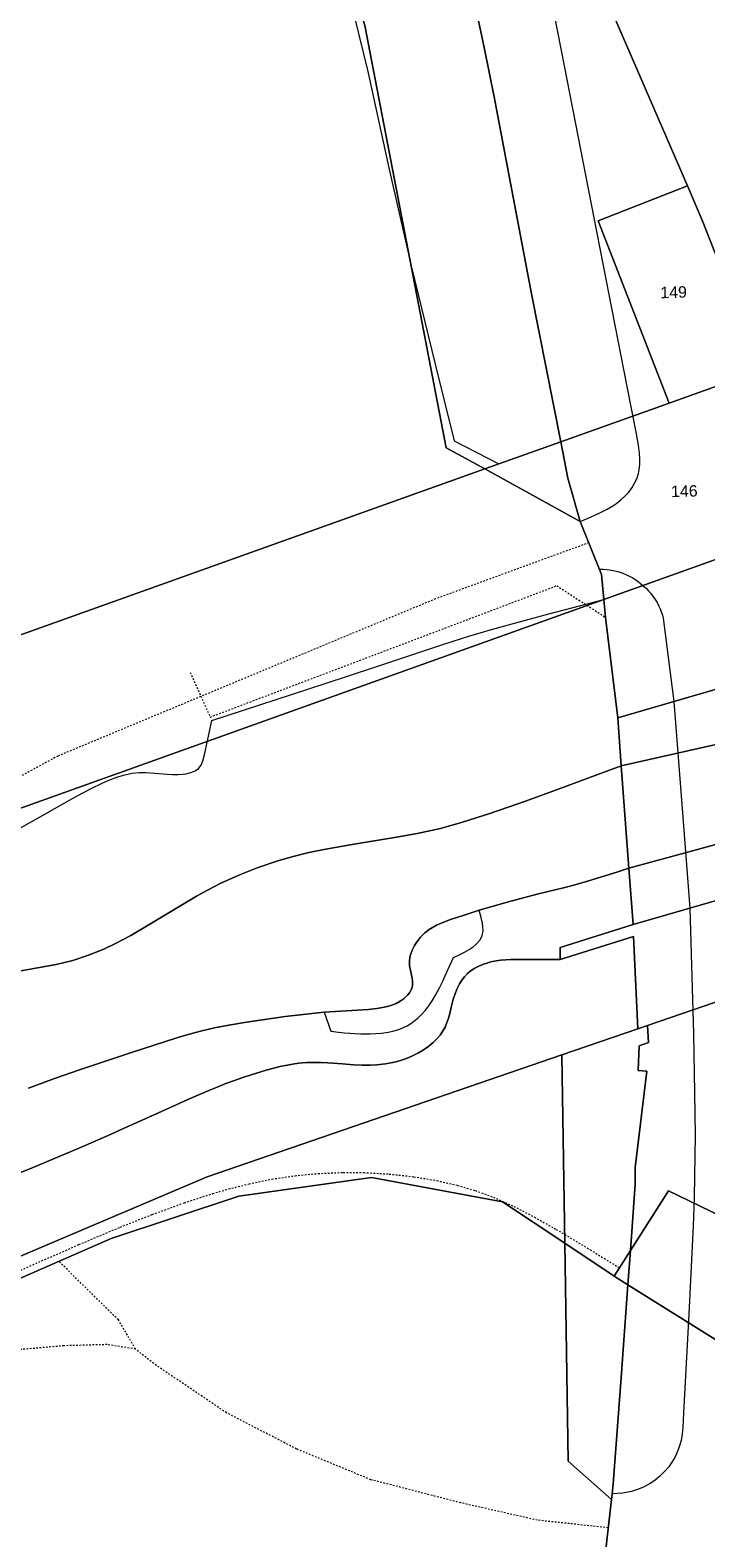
# Model space of a CAD drawing. Header units: millimetres. Extents: x -191 to 81095, y -508122 to 28741.
# Tile 152 of 251: x 4137 to 4178, y 10221 to 10313. Entities that reach past the tile are written whole.
import ezdxf

# ---------------------------------------------------------------- set-up
doc = ezdxf.new("R2010")
doc.units = ezdxf.units.MM
for name, pattern in [('VE22-087 DB - VST Hervest-Dorsten ALK VA2736$0$1', [0]), ('VE22-087 DB - VST Hervest-Dorsten ALK VA2736$0$2', [0.16, 0.06, -0.1]), ('VE22-087 DB - VST Hervest-Dorsten ALK VA2736$0$3', [0.26, 0.11, -0.15])]:
    doc.linetypes.add(name, pattern=pattern)
for name, color, linetype, lineweight in [('VE22-087 DB - VST Hervest-Dorsten ALK VA2736$0$AX_BauwerkImVerkehrsbereich', 7, 'VE22-087 DB - VST Hervest-Dorsten ALK VA2736$0$1', 18), ('VE22-087 DB - VST Hervest-Dorsten ALK VA2736$0$AX_Fliessgewaesser', 7, 'VE22-087 DB - VST Hervest-Dorsten ALK VA2736$0$1', 18), ('VE22-087 DB - VST Hervest-Dorsten ALK VA2736$0$AX_Flurstueck', 9, 'VE22-087 DB - VST Hervest-Dorsten ALK VA2736$0$1', 18), ('VE22-087 DB - VST Hervest-Dorsten ALK VA2736$0$AX_Gehoelz', 7, 'VE22-087 DB - VST Hervest-Dorsten ALK VA2736$0$1', 18), ('VE22-087 DB - VST Hervest-Dorsten ALK VA2736$0$AX_Gelaendekante', 7, 'VE22-087 DB - VST Hervest-Dorsten ALK VA2736$0$1', 18), ('VE22-087 DB - VST Hervest-Dorsten ALK VA2736$0$AX_SonstigesBauwerkOderSonstigeEinrichtung', 7, 'VE22-087 DB - VST Hervest-Dorsten ALK VA2736$0$1', 18), ('VE22-087 DB - VST Hervest-Dorsten ALK VA2736$0$AX_SportFreizeitUndErholungsflaeche', 7, 'VE22-087 DB - VST Hervest-Dorsten ALK VA2736$0$1', 18), ('VE22-087 DB - VST Hervest-Dorsten ALK VA2736$0$AX_Strassenverkehr', 7, 'VE22-087 DB - VST Hervest-Dorsten ALK VA2736$0$1', 18), ('VE22-087 DB - VST Hervest-Dorsten ALK VA2736$0$AX_Strassenverkehrsanlage', 7, 'VE22-087 DB - VST Hervest-Dorsten ALK VA2736$0$1', 18), ('VE22-087 DB - VST Hervest-Dorsten ALK VA2736$0$AX_UnlandVegetationsloseFlaeche', 7, 'VE22-087 DB - VST Hervest-Dorsten ALK VA2736$0$1', 18), ('VE22-087 DB - VST Hervest-Dorsten ALK VA2736$0$AX_WegPfadSteig', 7, 'VE22-087 DB - VST Hervest-Dorsten ALK VA2736$0$1', 18), ('VE22-087 DB - VST Hervest-Dorsten ALK VA2736$0$Flurgrenzen', 9, 'VE22-087 DB - VST Hervest-Dorsten ALK VA2736$0$1', 18)]:
    doc.layers.add(name, color=color, linetype=linetype, lineweight=lineweight)
doc.layers.add('XREF ALK Kataster', color=251, linetype='Continuous')
doc.styles.add('VE22-087 DB - VST Hervest-Dorsten ALK VA2736$0$0', font='arial.ttf')

# ---------------------------------------------------------------- blocks, each defined once
blk = doc.blocks.new('VE22-087 DB - VST Hervest-Dorsten ALK VA2736')
at = {"layer": 'VE22-087 DB - VST Hervest-Dorsten ALK VA2736$0$AX_BauwerkImVerkehrsbereich', "color": 253, "linetype": 'VE22-087 DB - VST Hervest-Dorsten ALK VA2736$0$1', "lineweight": 13, "ltscale": 0.5, "true_color": 0x999999}
blk.add_polyline3d([(4190.122, 10276.365, 0), (4188.206, 10275.807, 0), (4186.998, 10275.455, 0), (4172.803, 10271.325, 0), (4173.022, 10268.384, 0), (4173.489, 10262.105, 0), (4173.746, 10258.645, 0), (4191.268, 10263.692, 0), (4190.992, 10266.872, 0), (4190.652, 10270.79, 0), (4190.635, 10270.98, 0), (4190.507, 10272.319, 0)], close=True, dxfattribs=at)
at = {"layer": 'VE22-087 DB - VST Hervest-Dorsten ALK VA2736$0$AX_Fliessgewaesser', "color": 132, "linetype": 'VE22-087 DB - VST Hervest-Dorsten ALK VA2736$0$1', "lineweight": 13, "ltscale": 0.5, "true_color": 0x00cccc}
blk.add_polyline3d([(4190.507, 10272.319, 0), (4189.638, 10272.124, 0), (4173.022, 10268.384, 0), (4173.489, 10262.105, 0), (4190.992, 10266.872, 0), (4190.652, 10270.79, 0), (4190.635, 10270.98, 0)], close=True, dxfattribs=at)
blk.add_polyline3d([(4136.64, 10248.607, 0), (4138.231, 10249.196, 0), (4139.763, 10249.73, 0), (4142.961, 10250.792, 0), (4145.746, 10251.699, 0), (4146.293, 10251.864, 0), (4147.203, 10252.108, 0), (4148.052, 10252.305, 0), (4148.944, 10252.48, 0), (4150.023, 10252.662, 0), (4152.397, 10252.999, 0), (4154.224, 10253.217, 0), (4154.787, 10253.278, 0), (4155.806, 10253.324, 0), (4156.835, 10253.389, 0), (4157.502, 10253.444, 0), (4158.022, 10253.502, 0), (4158.357, 10253.551, 0), (4158.665, 10253.613, 0), (4158.948, 10253.694, 0), (4159.212, 10253.8, 0), (4159.459, 10253.937, 0), (4159.695, 10254.111, 0), (4159.893, 10254.308, 0), (4160.026, 10254.463, 0), (4160.164, 10254.725, 0), (4160.2, 10254.904, 0), (4160.207, 10255.081, 0), (4160.199, 10255.215, 0), (4160.165, 10255.449, 0), (4160.082, 10255.835, 0), (4160.032, 10256.121, 0), (4160.013, 10256.371, 0), (4160.047, 10256.635, 0), (4160.077, 10256.793, 0), (4160.183, 10257.082, 0), (4160.324, 10257.354, 0), (4160.486, 10257.601, 0), (4160.698, 10257.864, 0), (4160.967, 10258.13, 0), (4161.224, 10258.331, 0), (4161.688, 10258.599, 0), (4162.073, 10258.768, 0), (4162.539, 10258.945, 0), (4163.375, 10259.225, 0), (4164.298, 10259.53, 0), (4166.242, 10260.072, 0), (4167.942, 10260.523, 0), (4169.484, 10260.9, 0), (4170.119, 10261.063, 0), (4170.952, 10261.301, 0), (4171.954, 10261.61, 0), (4172.814, 10261.886, 0), (4173.489, 10262.105, 0), (4173.022, 10268.384, 0), (4169.054, 10266.909, 0), (4167.151, 10266.219, 0), (4164.957, 10265.451, 0), (4163.284, 10264.914, 0), (4161.927, 10264.54, 0), (4160.493, 10264.22, 0), (4159.221, 10263.993, 0), (4156.391, 10263.543, 0), (4154.879, 10263.275, 0), (4153.839, 10263.057, 0), (4152.804, 10262.799, 0), (4151.876, 10262.529, 0), (4150.665, 10262.119, 0), (4149.551, 10261.678, 0), (4148.4, 10261.154, 0), (4147.659, 10260.777, 0), (4146.94, 10260.38, 0), (4145.105, 10259.282, 0), (4143.882, 10258.536, 0), (4142.916, 10257.978, 0), (4141.979, 10257.48, 0), (4141.267, 10257.143, 0), (4140.328, 10256.758, 0), (4139.365, 10256.446, 0), (4138.333, 10256.198, 0), (4137.198, 10255.986, 0), (4136.056, 10255.786, 0)], dxfattribs=at)
at = {"layer": 'VE22-087 DB - VST Hervest-Dorsten ALK VA2736$0$AX_Flurstueck', "linetype": 'VE22-087 DB - VST Hervest-Dorsten ALK VA2736$0$1', "lineweight": 13, "ltscale": 0.5}
for points in [[(4166.547, 10328.251, 0), (4177.079, 10303.958, 0), (4177.995, 10301.847, 0), (4181.614, 10292.649, 0), (4185.274, 10283.346, 0), (4188.206, 10275.807, 0), (4190.122, 10276.365, 0), (4190.039, 10277.139, 0), (4189.461, 10281.549, 0), (4189.331, 10282.532, 0), (4189.018, 10282.448, 0), (4188.817, 10284.892, 0), (4188.967, 10286.928, 0), (4189.206, 10289.195, 0), (4189.253, 10289.883, 0), (4189.29, 10291.415, 0), (4189.134, 10292.933, 0), (4187.173, 10303.331, 0), (4180.009, 10338.583, 0)], [(4044.288, 10304.516, 0), (4091.795, 10256.954, 0), (4112.798, 10266.919, 0), (4129.568, 10274.055, 0), (4164.637, 10286.584, 0), (4162.278, 10287.878, 0), (4157.289, 10313.787, 0), (4150.767, 10335.006, 0), (4145.631, 10349.408, 0), (4142.61, 10369.267, 0), (4131.059, 10370.029, 0), (4060.982, 10359.003, 0)], [(4034.629, 10189.347, 0), (4097.201, 10219.877, 0), (4099.526, 10221.011, 0), (4104.777, 10223.573, 0), (4108.7, 10225.487, 0), (4127.174, 10234.5, 0), (4147.606, 10243.171, 0), (4169.37, 10250.648, 0), (4174.039, 10252.252, 0), (4173.778, 10257.914, 0), (4169.278, 10256.507, 0), (4169.267, 10257.228, 0), (4173.746, 10258.645, 0), (4173.489, 10262.105, 0), (4173.022, 10268.384, 0), (4172.803, 10271.325, 0), (4172.057, 10277.484, 0), (4171.955, 10278.587, 0), (4133.215, 10264.745, 0), (4116.883, 10257.8, 0), (4099.28, 10249.449, 0), (4056.943, 10228.59, 0)], [(4066.47, 10139.628, 0), (4119.209, 10134.906, 0), (4125.924, 10134.323, 0), (4129.01, 10157.955, 0), (4119.174, 10186.322, 0), (4109.846, 10214.182, 0), (4113.641, 10219.459, 0), (4121.679, 10230.634, 0), (4141.722, 10239.381, 0), (4149.541, 10241.977, 0), (4157.683, 10243.135, 0), (4165.722, 10241.636, 0), (4169.551, 10239.095, 0), (4169.37, 10250.648, 0), (4147.606, 10243.171, 0), (4127.174, 10234.5, 0), (4108.7, 10225.487, 0), (4104.777, 10223.573, 0), (4099.526, 10221.011, 0), (4097.201, 10219.877, 0), (4034.629, 10189.347, 0)]]:
    blk.add_polyline3d(points, dxfattribs=at)
for points in [[(4177.079, 10303.958, 0), (4166.547, 10328.251, 0), (4157.222, 10356.421, 0), (4152.281, 10368.63, 0), (4149.826, 10368.792, 0), (4142.61, 10369.267, 0), (4145.631, 10349.408, 0), (4150.767, 10335.006, 0), (4157.289, 10313.787, 0), (4162.278, 10287.878, 0), (4164.637, 10286.584, 0), (4169.319, 10288.257, 0), (4175.957, 10290.628, 0), (4171.599, 10301.793, 0)], [(4177.995, 10301.847, 0), (4177.079, 10303.958, 0), (4171.599, 10301.793, 0), (4175.957, 10290.628, 0), (4181.614, 10292.649, 0)], [(4175.957, 10290.628, 0), (4169.319, 10288.257, 0), (4164.637, 10286.584, 0), (4170.503, 10283.366, 0), (4171.814, 10280.115, 0), (4171.955, 10278.587, 0), (4185.274, 10283.346, 0), (4181.614, 10292.649, 0)], [(4129.568, 10274.055, 0), (4112.798, 10266.919, 0), (4091.795, 10256.954, 0), (4099.28, 10249.449, 0), (4116.883, 10257.8, 0), (4133.215, 10264.745, 0), (4171.955, 10278.587, 0), (4171.814, 10280.115, 0), (4170.503, 10283.366, 0), (4164.637, 10286.584, 0)], [(4188.206, 10275.807, 0), (4185.274, 10283.346, 0), (4171.955, 10278.587, 0), (4172.057, 10277.484, 0), (4172.803, 10271.325, 0), (4186.998, 10275.455, 0)], [(4172.803, 10271.325, 0), (4173.022, 10268.384, 0), (4173.489, 10262.105, 0), (4173.746, 10258.645, 0), (4191.268, 10263.692, 0), (4190.992, 10266.872, 0), (4190.652, 10270.79, 0), (4190.259, 10270.528, 0), (4189.451, 10272.607, 0), (4188.206, 10275.807, 0), (4186.998, 10275.455, 0)], [(4191.465, 10263.753, 0), (4191.268, 10263.692, 0), (4173.746, 10258.645, 0), (4169.267, 10257.228, 0), (4169.278, 10256.507, 0), (4173.778, 10257.914, 0), (4174.039, 10252.252, 0), (4174.626, 10252.454, 0), (4191.546, 10258.266, 0), (4191.51, 10259.033, 0), (4191.326, 10262.988, 0), (4191.415, 10263.007, 0), (4195.241, 10260.932, 0), (4195.257, 10260.922, 0), (4195.59, 10261.554, 0), (4195.084, 10261.824, 0)], [(4192.589, 10245.443, 0), (4192.274, 10250.376, 0), (4191.767, 10253.62, 0), (4191.163, 10257.315, 0), (4191.586, 10257.411, 0), (4191.546, 10258.266, 0), (4174.626, 10252.454, 0), (4174.039, 10252.252, 0), (4169.37, 10250.648, 0), (4169.551, 10239.095, 0), (4172.583, 10237.083, 0), (4173.582, 10238.653, 0), (4175.913, 10242.318, 0), (4196.626, 10232.302, 0), (4196.684, 10232.981, 0), (4194.853, 10234.474, 0), (4193.338, 10236.576, 0), (4192.588, 10238.425, 0), (4192.507, 10240.386, 0)], [(4157.683, 10243.135, 0), (4149.541, 10241.977, 0), (4141.722, 10239.381, 0), (4121.679, 10230.634, 0), (4113.641, 10219.459, 0), (4109.846, 10214.182, 0), (4119.174, 10186.322, 0), (4129.01, 10157.955, 0), (4125.924, 10134.323, 0), (4128.989, 10134.056, 0), (4144.571, 10132.703, 0), (4149.063, 10132.313, 0), (4159.598, 10131.398, 0), (4160.562, 10139.036, 0), (4161.094, 10143.246, 0), (4161.478, 10146.286, 0), (4168.887, 10218.37, 0), (4172.049, 10220.147, 0), (4172.417, 10223.374, 0), (4169.76, 10225.725, 0), (4169.551, 10239.095, 0), (4165.722, 10241.636, 0)], [(4175.913, 10242.318, 0), (4173.582, 10238.653, 0), (4172.583, 10237.083, 0), (4173.428, 10236.556, 0), (4195.598, 10222.717, 0), (4195.923, 10223.877, 0), (4196.626, 10232.302, 0)], [(4172.417, 10223.374, 0), (4172.049, 10220.147, 0), (4168.887, 10218.37, 0), (4161.478, 10146.286, 0), (4163.076, 10158.94, 0), (4165.61, 10159.958, 0), (4179.573, 10165.567, 0), (4181.189, 10179.97, 0), (4185.335, 10193.686, 0), (4192.58, 10211.995, 0), (4195.598, 10222.717, 0), (4173.428, 10236.556, 0), (4172.583, 10237.083, 0), (4169.551, 10239.095, 0), (4169.76, 10225.725, 0)]]:
    blk.add_polyline3d(points, close=True, dxfattribs=at)
at = {"layer": 'VE22-087 DB - VST Hervest-Dorsten ALK VA2736$0$AX_Gehoelz', "color": 3, "linetype": 'VE22-087 DB - VST Hervest-Dorsten ALK VA2736$0$1', "lineweight": 13, "ltscale": 0.5, "true_color": 0x00ff00}
for points in [[(4044.288, 10304.516, 0), (4091.795, 10256.954, 0), (4112.798, 10266.919, 0), (4129.568, 10274.055, 0), (4164.637, 10286.584, 0), (4162.278, 10287.878, 0), (4157.289, 10313.787, 0)], [(4157.289, 10313.787, 0), (4162.278, 10287.878, 0), (4164.637, 10286.584, 0), (4170.503, 10283.366, 0), (4169.735, 10286.017, 0), (4169.319, 10288.257, 0), (4167.503, 10297.317, 0), (4165.785, 10306.39, 0), (4165.21, 10309.414, 0), (4164.61, 10312.434, 0), (4163.972, 10315.445, 0)], [(4136.108, 10243.415, 0), (4136.861, 10243.723, 0), (4137.592, 10244.025, 0), (4138.422, 10244.372, 0), (4139.16, 10244.686, 0), (4139.976, 10245.038, 0), (4141.519, 10245.714, 0), (4142.282, 10246.052, 0), (4143.069, 10246.403, 0), (4144.614, 10247.097, 0), (4146.158, 10247.793, 0), (4146.553, 10247.968, 0), (4147.137, 10248.223, 0), (4147.712, 10248.467, 0), (4148.213, 10248.673, 0), (4148.757, 10248.888, 0), (4149.289, 10249.088, 0), (4149.804, 10249.271, 0), (4150.303, 10249.437, 0), (4150.897, 10249.62, 0), (4151.217, 10249.711, 0), (4151.609, 10249.816, 0), (4152.075, 10249.928, 0), (4152.542, 10250.025, 0), (4152.842, 10250.079, 0), (4153.241, 10250.135, 0), (4153.702, 10250.176, 0), (4154.224, 10250.193, 0), (4154.6, 10250.185, 0), (4155.011, 10250.165, 0), (4155.914, 10250.093, 0), (4156.582, 10250.042, 0), (4157.112, 10250.015, 0), (4157.604, 10250.011, 0), (4158.018, 10250.033, 0), (4158.543, 10250.092, 0), (4159.002, 10250.18, 0), (4159.276, 10250.25, 0), (4159.526, 10250.326, 0), (4159.833, 10250.433, 0), (4160.24, 10250.606, 0), (4160.573, 10250.779, 0), (4160.823, 10250.927, 0), (4160.997, 10251.038, 0), (4161.208, 10251.191, 0), (4161.483, 10251.42, 0), (4161.7, 10251.633, 0), (4161.896, 10251.861, 0), (4162.05, 10252.077, 0), (4162.209, 10252.358, 0), (4162.323, 10252.63, 0), (4162.397, 10252.848, 0), (4162.471, 10253.109, 0), (4162.608, 10253.666, 0), (4162.713, 10254.066, 0), (4162.816, 10254.386, 0), (4162.927, 10254.672, 0), (4163.083, 10254.999, 0), (4163.228, 10255.231, 0), (4163.391, 10255.445, 0), (4163.587, 10255.649, 0), (4163.736, 10255.769, 0), (4164.001, 10255.944, 0), (4164.275, 10256.086, 0), (4164.574, 10256.21, 0), (4164.767, 10256.277, 0), (4165.021, 10256.35, 0), (4165.334, 10256.418, 0), (4165.605, 10256.458, 0), (4165.946, 10256.488, 0), (4166.234, 10256.502, 0), (4167.926, 10256.51, 0), (4169.278, 10256.507, 0), (4169.267, 10257.228, 0), (4173.746, 10258.645, 0), (4173.489, 10262.105, 0), (4172.814, 10261.886, 0), (4171.954, 10261.61, 0), (4170.952, 10261.301, 0), (4170.119, 10261.063, 0), (4169.484, 10260.9, 0), (4167.942, 10260.523, 0), (4166.242, 10260.072, 0), (4164.298, 10259.53, 0), (4163.375, 10259.225, 0), (4162.539, 10258.945, 0), (4162.073, 10258.768, 0), (4161.688, 10258.599, 0), (4161.224, 10258.331, 0), (4160.967, 10258.13, 0), (4160.698, 10257.864, 0), (4160.486, 10257.601, 0), (4160.324, 10257.354, 0), (4160.183, 10257.082, 0), (4160.077, 10256.793, 0), (4160.047, 10256.635, 0), (4160.013, 10256.371, 0), (4160.032, 10256.121, 0), (4160.082, 10255.835, 0), (4160.165, 10255.449, 0), (4160.199, 10255.215, 0), (4160.207, 10255.081, 0), (4160.2, 10254.904, 0), (4160.164, 10254.725, 0), (4160.026, 10254.463, 0), (4159.893, 10254.308, 0), (4159.695, 10254.111, 0), (4159.459, 10253.937, 0), (4159.212, 10253.8, 0), (4158.948, 10253.694, 0), (4158.665, 10253.613, 0), (4158.357, 10253.551, 0), (4158.022, 10253.502, 0), (4157.502, 10253.444, 0), (4156.835, 10253.389, 0), (4155.806, 10253.324, 0), (4154.787, 10253.278, 0), (4154.224, 10253.217, 0), (4152.397, 10252.999, 0), (4150.023, 10252.662, 0), (4148.944, 10252.48, 0), (4148.052, 10252.305, 0), (4147.203, 10252.108, 0), (4146.293, 10251.864, 0), (4145.746, 10251.699, 0), (4142.961, 10250.792, 0), (4139.763, 10249.73, 0), (4138.231, 10249.196, 0), (4136.64, 10248.607, 0)]]:
    blk.add_polyline3d(points, dxfattribs=at)
at = {"layer": 'VE22-087 DB - VST Hervest-Dorsten ALK VA2736$0$AX_Gelaendekante', "color": 18, "linetype": 'VE22-087 DB - VST Hervest-Dorsten ALK VA2736$0$1', "lineweight": 13, "ltscale": 0.5, "true_color": 0x520000}
for points in [[(4143.54, 10376.018, 0), (4142.61, 10369.267, 0), (4145.741, 10355.921, 0), (4148.015, 10346.282, 0), (4148.828, 10343.207, 0), (4149.808, 10339.961, 0), (4150.877, 10336.566, 0), (4151.392, 10334.742, 0), (4151.822, 10333.081, 0), (4152.944, 10328.472, 0), (4153.166, 10327.564, 0), (4154.332, 10323.038, 0), (4156.039, 10316.807, 0), (4157.471, 10310.957, 0), (4158.765, 10305.059, 0), (4160.134, 10299.043, 0), (4161.599, 10293.006, 0), (4162.773, 10288.311, 0), (4165.5, 10286.893, 0)], [(4169.319, 10288.257, 0), (4167.503, 10297.317, 0), (4165.785, 10306.39, 0), (4165.21, 10309.414, 0), (4164.61, 10312.434, 0), (4163.972, 10315.445, 0)], [(4165.5, 10286.893, 0), (4169.319, 10288.257, 0)], [(4136.009, 10264.487, 0), (4137.503, 10265.336, 0), (4138.82, 10266.088, 0), (4139.633, 10266.544, 0), (4140.495, 10266.992, 0), (4141.157, 10267.31, 0), (4141.574, 10267.491, 0), (4142.112, 10267.7, 0), (4142.545, 10267.833, 0), (4142.992, 10267.93, 0), (4143.436, 10267.974, 0), (4143.846, 10267.974, 0), (4144.398, 10267.931, 0), (4145.149, 10267.863, 0), (4145.487, 10267.846, 0), (4145.833, 10267.85, 0), (4146.104, 10267.868, 0), (4146.299, 10267.89, 0), (4146.6, 10267.959, 0), (4146.877, 10268.077, 0), (4147.078, 10268.224, 0), (4147.229, 10268.427, 0), (4147.338, 10268.685, 0), (4147.432, 10269.057, 0), (4147.885, 10271.153, 0), (4154.786, 10273.398, 0), (4157.894, 10274.425, 0), (4162.131, 10275.846, 0), (4163.67, 10276.327, 0), (4165.062, 10276.735, 0), (4166.685, 10277.188, 0), (4168.57, 10277.699, 0), (4171.955, 10278.587, 0)], [(4171.955, 10278.587, 0), (4172.057, 10277.484, 0), (4172.803, 10271.325, 0), (4173.022, 10268.384, 0)], [(4173.022, 10268.384, 0), (4169.054, 10266.909, 0), (4167.151, 10266.219, 0), (4164.957, 10265.451, 0), (4163.284, 10264.914, 0), (4161.927, 10264.54, 0), (4160.493, 10264.22, 0), (4159.221, 10263.993, 0), (4156.391, 10263.543, 0), (4154.879, 10263.275, 0), (4153.839, 10263.057, 0), (4152.804, 10262.799, 0), (4151.876, 10262.529, 0), (4150.665, 10262.119, 0), (4149.551, 10261.678, 0), (4148.4, 10261.154, 0), (4147.659, 10260.777, 0), (4146.94, 10260.38, 0), (4145.105, 10259.282, 0), (4143.882, 10258.536, 0), (4142.916, 10257.978, 0), (4141.979, 10257.48, 0), (4141.267, 10257.143, 0), (4140.328, 10256.758, 0), (4139.365, 10256.446, 0), (4138.333, 10256.198, 0), (4137.198, 10255.986, 0), (4136.056, 10255.786, 0)], [(4136.64, 10248.607, 0), (4138.231, 10249.196, 0), (4139.763, 10249.73, 0), (4142.961, 10250.792, 0), (4145.746, 10251.699, 0), (4146.293, 10251.864, 0), (4147.203, 10252.108, 0), (4148.052, 10252.305, 0), (4148.944, 10252.48, 0), (4150.023, 10252.662, 0), (4152.397, 10252.999, 0), (4154.224, 10253.217, 0), (4154.787, 10253.278, 0), (4155.185, 10252.109, 0), (4155.66, 10252.045, 0), (4156.031, 10252.007, 0), (4156.37, 10251.978, 0), (4156.663, 10251.959, 0), (4157.046, 10251.944, 0), (4157.373, 10251.94, 0), (4157.599, 10251.941, 0), (4157.963, 10251.954, 0), (4158.304, 10251.984, 0), (4158.72, 10252.04, 0), (4158.997, 10252.097, 0), (4159.371, 10252.21, 0), (4159.648, 10252.325, 0), (4159.871, 10252.439, 0), (4160.165, 10252.622, 0), (4160.369, 10252.773, 0), (4160.571, 10252.947, 0), (4160.793, 10253.163, 0), (4160.977, 10253.366, 0), (4161.152, 10253.583, 0), (4161.298, 10253.785, 0), (4161.413, 10253.959, 0), (4161.624, 10254.313, 0), (4161.86, 10254.759, 0), (4162.066, 10255.18, 0), (4162.283, 10255.643, 0), (4162.73, 10256.621, 0), (4163.069, 10256.782, 0), (4163.402, 10256.955, 0), (4163.681, 10257.118, 0), (4163.935, 10257.284, 0), (4164.144, 10257.458, 0), (4164.362, 10257.711, 0), (4164.483, 10257.965, 0), (4164.538, 10258.264, 0), (4164.528, 10258.512, 0), (4164.504, 10258.738, 0), (4164.426, 10259.081, 0), (4164.298, 10259.53, 0), (4166.242, 10260.072, 0), (4167.942, 10260.523, 0), (4169.484, 10260.9, 0), (4170.119, 10261.063, 0), (4170.952, 10261.301, 0), (4171.954, 10261.61, 0), (4172.814, 10261.886, 0), (4173.489, 10262.105, 0)], [(4173.489, 10262.105, 0), (4173.746, 10258.645, 0)], [(4173.746, 10258.645, 0), (4169.267, 10257.228, 0), (4169.278, 10256.507, 0), (4167.926, 10256.51, 0), (4166.234, 10256.502, 0), (4165.946, 10256.488, 0), (4165.605, 10256.458, 0), (4165.334, 10256.418, 0), (4165.021, 10256.35, 0), (4164.767, 10256.277, 0), (4164.574, 10256.21, 0), (4164.275, 10256.086, 0), (4164.001, 10255.944, 0), (4163.736, 10255.769, 0), (4163.587, 10255.649, 0), (4163.391, 10255.445, 0), (4163.228, 10255.231, 0), (4163.083, 10254.999, 0), (4162.927, 10254.672, 0), (4162.816, 10254.386, 0), (4162.713, 10254.066, 0), (4162.608, 10253.666, 0), (4162.471, 10253.109, 0), (4162.397, 10252.848, 0), (4162.323, 10252.63, 0), (4162.209, 10252.358, 0), (4162.05, 10252.077, 0), (4161.896, 10251.861, 0), (4161.7, 10251.633, 0), (4161.483, 10251.42, 0), (4161.208, 10251.191, 0), (4160.997, 10251.038, 0), (4160.823, 10250.927, 0), (4160.573, 10250.779, 0), (4160.24, 10250.606, 0), (4159.833, 10250.433, 0), (4159.526, 10250.326, 0), (4159.276, 10250.25, 0), (4159.002, 10250.18, 0), (4158.543, 10250.092, 0), (4158.018, 10250.033, 0), (4157.604, 10250.011, 0), (4157.112, 10250.015, 0), (4156.582, 10250.042, 0), (4155.914, 10250.093, 0), (4155.011, 10250.165, 0), (4154.6, 10250.185, 0), (4154.224, 10250.193, 0), (4153.702, 10250.176, 0), (4153.241, 10250.135, 0), (4152.842, 10250.079, 0), (4152.542, 10250.025, 0), (4152.075, 10249.928, 0), (4151.609, 10249.816, 0), (4151.217, 10249.711, 0), (4150.897, 10249.62, 0), (4150.303, 10249.437, 0), (4149.804, 10249.271, 0), (4149.289, 10249.088, 0), (4148.757, 10248.888, 0), (4148.213, 10248.673, 0), (4147.712, 10248.467, 0), (4147.137, 10248.223, 0), (4146.553, 10247.968, 0), (4146.158, 10247.793, 0), (4144.614, 10247.097, 0), (4143.069, 10246.403, 0), (4142.282, 10246.052, 0), (4141.519, 10245.714, 0), (4139.976, 10245.038, 0), (4139.16, 10244.686, 0), (4138.422, 10244.372, 0), (4137.592, 10244.025, 0), (4136.861, 10243.723, 0), (4136.108, 10243.415, 0)]]:
    blk.add_polyline3d(points, dxfattribs=at)
at = {"layer": 'VE22-087 DB - VST Hervest-Dorsten ALK VA2736$0$AX_SonstigesBauwerkOderSonstigeEinrichtung', "color": 7, "linetype": 'VE22-087 DB - VST Hervest-Dorsten ALK VA2736$0$3', "lineweight": 13, "ltscale": 0.5}
for points in [[(4146.568, 10274.111, 0), (4147.793, 10271.371, 0), (4169.061, 10279.424, 0), (4172.057, 10277.484, 0)], [(4135.981, 10237.371, 0), (4139.734, 10239.017, 0), (4142.272, 10240.088, 0), (4144.233, 10240.863, 0), (4146.204, 10241.58, 0), (4147.948, 10242.146, 0), (4148.93, 10242.428, 0), (4150.175, 10242.74, 0), (4151.584, 10243.03, 0), (4153.001, 10243.242, 0), (4154.413, 10243.376, 0), (4155.956, 10243.44, 0), (4157.214, 10243.432, 0), (4158.78, 10243.344, 0), (4160.29, 10243.177, 0), (4161.696, 10242.941, 0), (4162.97, 10242.649, 0), (4164.066, 10242.328, 0), (4165.17, 10241.922, 0), (4166.426, 10241.357, 0), (4167.687, 10240.704, 0), (4169.031, 10239.944, 0), (4171.113, 10238.702, 0), (4172.906, 10237.591, 0)]]:
    blk.add_polyline3d(points, dxfattribs=at)
at = {"layer": 'VE22-087 DB - VST Hervest-Dorsten ALK VA2736$0$AX_SportFreizeitUndErholungsflaeche', "color": 253, "linetype": 'VE22-087 DB - VST Hervest-Dorsten ALK VA2736$0$1', "lineweight": 13, "ltscale": 0.5, "true_color": 0x999999}
for points in [[(4164.637, 10286.584, 0), (4129.568, 10274.055, 0), (4112.798, 10266.919, 0), (4091.795, 10256.954, 0), (4099.28, 10249.449, 0), (4116.883, 10257.8, 0), (4133.215, 10264.745, 0), (4171.955, 10278.587, 0), (4171.814, 10280.115, 0), (4170.503, 10283.366, 0)], [(4174.626, 10252.454, 0), (4174.039, 10252.252, 0), (4169.37, 10250.648, 0), (4169.551, 10239.095, 0), (4169.76, 10225.725, 0), (4172.417, 10223.374, 0), (4172.458, 10223.732, 0), (4172.527, 10224.338, 0), (4172.988, 10230.579, 0), (4173.428, 10236.556, 0), (4173.582, 10238.653, 0), (4173.881, 10242.719, 0), (4173.866, 10243.734, 0), (4174.585, 10249.66, 0), (4174.067, 10249.701, 0), (4174.12, 10251.204, 0), (4174.691, 10251.414, 0)]]:
    blk.add_polyline3d(points, close=True, dxfattribs=at)
blk.add_polyline3d([(4172.049, 10220.147, 0), (4172.417, 10223.374, 0), (4169.76, 10225.725, 0), (4169.551, 10239.095, 0), (4169.37, 10250.648, 0), (4174.039, 10252.252, 0), (4173.778, 10257.914, 0), (4169.278, 10256.507, 0), (4167.926, 10256.51, 0), (4166.234, 10256.502, 0), (4165.946, 10256.488, 0), (4165.605, 10256.458, 0), (4165.334, 10256.418, 0), (4165.021, 10256.35, 0), (4164.767, 10256.277, 0), (4164.574, 10256.21, 0), (4164.275, 10256.086, 0), (4164.001, 10255.944, 0), (4163.736, 10255.769, 0), (4163.587, 10255.649, 0), (4163.391, 10255.445, 0), (4163.228, 10255.231, 0), (4163.083, 10254.999, 0), (4162.927, 10254.672, 0), (4162.816, 10254.386, 0), (4162.713, 10254.066, 0), (4162.608, 10253.666, 0), (4162.471, 10253.109, 0), (4162.397, 10252.848, 0), (4162.323, 10252.63, 0), (4162.209, 10252.358, 0), (4162.05, 10252.077, 0), (4161.896, 10251.861, 0), (4161.7, 10251.633, 0), (4161.483, 10251.42, 0), (4161.208, 10251.191, 0), (4160.997, 10251.038, 0), (4160.823, 10250.927, 0), (4160.573, 10250.779, 0), (4160.24, 10250.606, 0), (4159.833, 10250.433, 0), (4159.526, 10250.326, 0), (4159.276, 10250.25, 0), (4159.002, 10250.18, 0), (4158.543, 10250.092, 0), (4158.018, 10250.033, 0), (4157.604, 10250.011, 0), (4157.112, 10250.015, 0), (4156.582, 10250.042, 0), (4155.914, 10250.093, 0), (4155.011, 10250.165, 0), (4154.6, 10250.185, 0), (4154.224, 10250.193, 0), (4153.702, 10250.176, 0), (4153.241, 10250.135, 0), (4152.842, 10250.079, 0), (4152.542, 10250.025, 0), (4152.075, 10249.928, 0), (4151.609, 10249.816, 0), (4151.217, 10249.711, 0), (4150.897, 10249.62, 0), (4150.303, 10249.437, 0), (4149.804, 10249.271, 0), (4149.289, 10249.088, 0), (4148.757, 10248.888, 0), (4148.213, 10248.673, 0), (4147.712, 10248.467, 0), (4147.137, 10248.223, 0), (4146.553, 10247.968, 0), (4146.158, 10247.793, 0), (4144.614, 10247.097, 0), (4143.069, 10246.403, 0), (4142.282, 10246.052, 0), (4141.519, 10245.714, 0), (4139.976, 10245.038, 0), (4139.16, 10244.686, 0), (4138.422, 10244.372, 0), (4137.592, 10244.025, 0), (4136.861, 10243.723, 0), (4136.108, 10243.415, 0)], dxfattribs=at)
at = {"layer": 'VE22-087 DB - VST Hervest-Dorsten ALK VA2736$0$AX_Strassenverkehr', "color": 253, "linetype": 'VE22-087 DB - VST Hervest-Dorsten ALK VA2736$0$1', "lineweight": 13, "ltscale": 0.5, "true_color": 0x999999}
blk.add_polyline3d([(4188.206, 10275.807, 0), (4186.998, 10275.455, 0), (4172.803, 10271.325, 0), (4173.022, 10268.384, 0), (4173.489, 10262.105, 0), (4173.746, 10258.645, 0), (4191.268, 10263.692, 0), (4190.992, 10266.872, 0), (4190.652, 10270.79, 0), (4190.635, 10270.98, 0), (4190.507, 10272.319, 0), (4190.122, 10276.365, 0)], close=True, dxfattribs=at)
blk.add_polyline3d([(4191.268, 10263.692, 0), (4173.746, 10258.645, 0), (4169.267, 10257.228, 0), (4169.278, 10256.507, 0), (4173.778, 10257.914, 0), (4174.039, 10252.252, 0), (4174.626, 10252.454, 0), (4174.691, 10251.414, 0), (4174.12, 10251.204, 0), (4174.067, 10249.701, 0), (4174.585, 10249.66, 0), (4173.866, 10243.734, 0), (4173.881, 10242.719, 0), (4173.582, 10238.653, 0), (4173.428, 10236.556, 0), (4172.988, 10230.579, 0), (4172.527, 10224.338, 0), (4172.458, 10223.732, 0), (4172.417, 10223.374, 0), (4172.049, 10220.147, 0)], dxfattribs=at)
at = {"layer": 'VE22-087 DB - VST Hervest-Dorsten ALK VA2736$0$AX_Strassenverkehrsanlage', "color": 7, "linetype": 'VE22-087 DB - VST Hervest-Dorsten ALK VA2736$0$1', "lineweight": 13, "ltscale": 0.5, "true_color": 0xf7f7f0}
for points in [[(4170.503, 10283.366, 0), (4170.995, 10283.563, 0), (4171.621, 10283.844, 0), (4172.159, 10284.124, 0), (4172.506, 10284.327, 0), (4172.754, 10284.497, 0), (4173.002, 10284.689, 0), (4173.247, 10284.911, 0), (4173.481, 10285.167, 0), (4173.685, 10285.443, 0), (4173.842, 10285.707, 0), (4173.968, 10285.984, 0), (4174.075, 10286.299, 0), (4174.129, 10286.548, 0), (4174.163, 10286.854, 0), (4174.17, 10287.194, 0), (4174.148, 10287.554, 0), (4174.08, 10288.05, 0), (4173.951, 10288.743, 0), (4173.373, 10291.633, 0), (4171.545, 10301.052, 0), (4169.546, 10311.305, 0), (4167.677, 10320.811, 0)], [(4171.682, 10280.442, 0), (4171.931, 10280.436, 0), (4172.303, 10280.398, 0), (4172.626, 10280.336, 0), (4172.863, 10280.271, 0), (4173.113, 10280.186, 0), (4173.379, 10280.077, 0), (4173.724, 10279.899, 0), (4174.05, 10279.688, 0), (4174.205, 10279.57, 0), (4174.353, 10279.444, 0)], [(4174.353, 10279.444, 0), (4174.539, 10279.274, 0), (4174.678, 10279.131, 0), (4174.836, 10278.946, 0), (4175.001, 10278.725, 0), (4175.101, 10278.576, 0), (4175.214, 10278.387, 0), (4175.327, 10278.172, 0), (4175.401, 10278.01, 0), (4175.474, 10277.831, 0), (4175.548, 10277.616, 0), (4175.599, 10277.439, 0), (4176.251, 10272.329, 0)], [(4176.251, 10272.329, 0), (4176.846, 10264.699, 0), (4177.238, 10259.651, 0)], [(4177.238, 10259.651, 0), (4177.448, 10251.947, 0), (4177.523, 10248.313, 0), (4177.548, 10245.733, 0), (4177.524, 10243.219, 0), (4177.49, 10241.874, 0), (4177.428, 10240.167, 0), (4177.169, 10234.746, 0), (4176.847, 10228.691, 0), (4176.798, 10227.79, 0), (4176.763, 10227.393, 0), (4176.691, 10227.001, 0), (4176.582, 10226.618, 0), (4176.497, 10226.389, 0), (4176.322, 10226.008, 0), (4176.129, 10225.675, 0), (4175.93, 10225.391, 0), (4175.695, 10225.111, 0), (4175.389, 10224.807, 0), (4175.08, 10224.556, 0), (4174.799, 10224.366, 0), (4174.395, 10224.145, 0), (4174.027, 10223.99, 0), (4173.645, 10223.87, 0), (4173.12, 10223.767, 0), (4172.458, 10223.732, 0), (4172.417, 10223.374, 0)]]:
    blk.add_polyline3d(points, dxfattribs=at)
at = {"layer": 'VE22-087 DB - VST Hervest-Dorsten ALK VA2736$0$AX_UnlandVegetationsloseFlaeche', "color": 253, "linetype": 'VE22-087 DB - VST Hervest-Dorsten ALK VA2736$0$1', "lineweight": 13, "ltscale": 0.5, "true_color": 0x999999}
blk.add_polyline3d([(4136.056, 10255.786, 0), (4137.198, 10255.986, 0), (4138.333, 10256.198, 0), (4139.365, 10256.446, 0), (4140.328, 10256.758, 0), (4141.267, 10257.143, 0), (4141.979, 10257.48, 0), (4142.916, 10257.978, 0), (4143.882, 10258.536, 0), (4145.105, 10259.282, 0), (4146.94, 10260.38, 0), (4147.659, 10260.777, 0), (4148.4, 10261.154, 0), (4149.551, 10261.678, 0), (4150.665, 10262.119, 0), (4151.876, 10262.529, 0), (4152.804, 10262.799, 0), (4153.839, 10263.057, 0), (4154.879, 10263.275, 0), (4156.391, 10263.543, 0), (4159.221, 10263.993, 0), (4160.493, 10264.22, 0), (4161.927, 10264.54, 0), (4163.284, 10264.914, 0), (4164.957, 10265.451, 0), (4167.151, 10266.219, 0), (4169.054, 10266.909, 0), (4173.022, 10268.384, 0), (4172.803, 10271.325, 0), (4172.057, 10277.484, 0), (4171.955, 10278.587, 0), (4133.215, 10264.745, 0)], dxfattribs=at)
for points in [[(4190.122, 10276.365, 0), (4188.206, 10275.807, 0), (4186.998, 10275.455, 0), (4172.803, 10271.325, 0), (4173.022, 10268.384, 0), (4189.638, 10272.124, 0), (4190.507, 10272.319, 0)], [(4190.992, 10266.872, 0), (4173.489, 10262.105, 0), (4173.746, 10258.645, 0), (4191.268, 10263.692, 0)]]:
    blk.add_polyline3d(points, close=True, dxfattribs=at)
at = {"layer": 'VE22-087 DB - VST Hervest-Dorsten ALK VA2736$0$AX_WegPfadSteig', "color": 7, "linetype": 'VE22-087 DB - VST Hervest-Dorsten ALK VA2736$0$2', "lineweight": 13, "ltscale": 0.5}
for points in [[(4171.031, 10282.059, 0), (4161.613, 10278.617, 0), (4147.951, 10272.936, 0), (4138.443, 10268.978, 0), (4133.419, 10266.26, 0), (4127.289, 10262.701, 0), (4120.111, 10258.258, 0), (4113.259, 10253.577, 0), (4105.306, 10247.866, 0), (4102.083, 10244.996, 0), (4096.4, 10240.985, 0), (4091.132, 10237.666, 0), (4087.68, 10235.774, 0), (4083.85, 10233.872, 0), (4079.153, 10231.944, 0), (4073.364, 10229.726, 0), (4065.946, 10226.608, 0)], [(4143.213, 10232.607, 0), (4142.159, 10234.395, 0), (4138.514, 10237.981, 0)], [(4172.22, 10221.645, 0), (4167.866, 10222.114, 0), (4163.17, 10223.177, 0), (4157.651, 10224.597, 0), (4153.095, 10226.478, 0), (4148.801, 10228.693, 0), (4144.322, 10231.715, 0), (4143.213, 10232.607, 0), (4141.468, 10232.883, 0), (4138.812, 10232.81, 0), (4136.106, 10232.573, 0), (4133.931, 10232.247, 0), (4130.248, 10231.019, 0)]]:
    blk.add_polyline3d(points, dxfattribs=at)
at = {"layer": 'VE22-087 DB - VST Hervest-Dorsten ALK VA2736$0$AX_Flurstueck', "char_height": 0.7, "attachment_point": 2, "rotation": 1.58953, "style": 'VE22-087 DB - VST Hervest-Dorsten ALK VA2736$0$0', "bg_fill": 3, "box_fill_scale": 1, "bg_fill_color": 256, "bg_fill_transparency": 0}
for s, insert in [('149', (4176.224, 10297.775)), ('146', (4176.881, 10285.575))]:
    blk.add_mtext(s, dxfattribs=dict(at, insert=insert))
at = {"layer": 'VE22-087 DB - VST Hervest-Dorsten ALK VA2736$0$AX_Strassenverkehr', "color": 253, "linetype": 'VE22-087 DB - VST Hervest-Dorsten ALK VA2736$0$1', "lineweight": 13, "ltscale": 0.5, "true_color": 0x999999}
for points in [[(4163.972, 10315.445, 0), (4164.61, 10312.434, 0), (4165.21, 10309.414, 0), (4165.785, 10306.39, 0), (4167.503, 10297.317, 0), (4169.319, 10288.257, 0), (4175.957, 10290.628, 0), (4181.614, 10292.649, 0)], [(4185.274, 10283.346, 0), (4171.955, 10278.587, 0), (4172.057, 10277.484, 0), (4172.803, 10271.325, 0), (4186.998, 10275.455, 0)]]:
    blk.add_polyline3d(points, dxfattribs=at)
blk.add_polyline3d([(4181.614, 10292.649, 0), (4175.957, 10290.628, 0), (4169.319, 10288.257, 0), (4169.735, 10286.017, 0), (4170.503, 10283.366, 0), (4171.814, 10280.115, 0), (4171.955, 10278.587, 0), (4185.274, 10283.346, 0)], close=True, dxfattribs=at)
at = {"layer": 'VE22-087 DB - VST Hervest-Dorsten ALK VA2736$0$Flurgrenzen', "ltscale": 0.5}
for points in [[(4157.289, 10313.787, 0), (4162.278, 10287.878, 0), (4164.637, 10286.584, 0), (4170.503, 10283.366, 0), (4171.814, 10280.115, 0), (4171.955, 10278.587, 0), (4172.057, 10277.484, 0), (4172.803, 10271.325, 0), (4186.998, 10275.455, 0), (4188.206, 10275.807, 0), (4190.122, 10276.365, 0), (4190.039, 10277.139, 0), (4189.461, 10281.549, 0), (4189.331, 10282.532, 0), (4189.018, 10282.448, 0), (4188.817, 10284.892, 0), (4188.967, 10286.928, 0), (4189.206, 10289.195, 0), (4190.579, 10289.331, 0), (4190.428, 10291.784, 0), (4205.135, 10294.555, 0), (4296.226, 10315.434, 0)], [(4172.049, 10220.147, 0), (4172.417, 10223.374, 0), (4169.76, 10225.725, 0), (4169.551, 10239.095, 0), (4169.37, 10250.648, 0), (4174.039, 10252.252, 0), (4173.778, 10257.914, 0), (4169.278, 10256.507, 0), (4169.267, 10257.228, 0), (4173.746, 10258.645, 0), (4173.489, 10262.105, 0), (4173.022, 10268.384, 0), (4172.803, 10271.325, 0), (4172.057, 10277.484, 0), (4171.955, 10278.587, 0), (4171.814, 10280.115, 0), (4170.503, 10283.366, 0), (4164.637, 10286.584, 0), (4162.278, 10287.878, 0), (4157.289, 10313.787, 0)], [(4186.998, 10275.455, 0), (4172.803, 10271.325, 0), (4173.022, 10268.384, 0), (4173.489, 10262.105, 0), (4173.746, 10258.645, 0), (4169.267, 10257.228, 0), (4169.278, 10256.507, 0), (4173.778, 10257.914, 0), (4174.039, 10252.252, 0), (4169.37, 10250.648, 0), (4169.551, 10239.095, 0), (4169.76, 10225.725, 0), (4172.417, 10223.374, 0), (4172.049, 10220.147, 0)]]:
    blk.add_polyline3d(points, dxfattribs=at)

msp = doc.modelspace()

# ---------------------------------------------------------------- block references
at = {"layer": 'XREF ALK Kataster', "color": 251}
msp.add_blockref('VE22-087 DB - VST Hervest-Dorsten ALK VA2736', (0, 0), dxfattribs=at)

doc.saveas('drawing.dxf')
